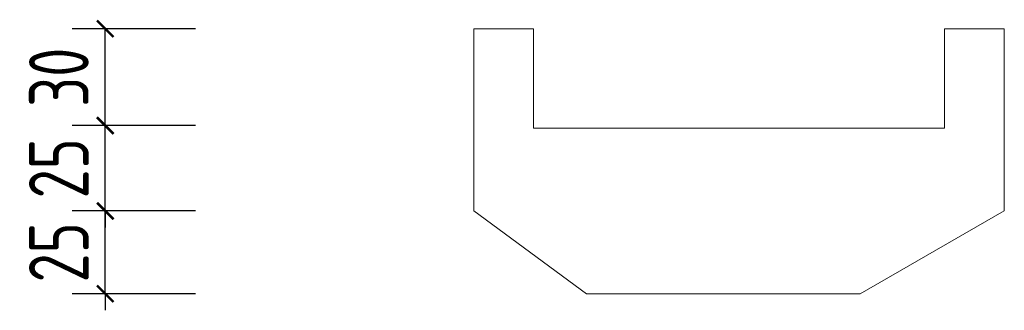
# Model space of a CAD drawing. Header units: inches. Extents: x 97745 to 142261, y 62673 to 100665.
# Tile 148 of 148: x 136905 to 137202, y 96269 to 96357. Entities that reach past the tile are written whole.
import ezdxf

# ---------------------------------------------------------------- set-up
doc = ezdxf.new("R2010")
doc.units = ezdxf.units.IN
doc.header["$MEASUREMENT"] = 0
doc.layers.get('0').update_dxf_attribs({"lineweight": 15})
doc.layers.add('BM1', color=7, linetype='Continuous', lineweight=15)
doc.styles.add('HZTXT', font='tssdeng.shx', dxfattribs={"width": 0.75, "bigfont": 'hztxt.shx'})
doc.dimstyles.new('3', dxfattribs={"dimtxt": 25, "dimasz": 12, "dimexe": 10, "dimexo": 30, "dimgap": 5, "dimtad": 1, "dimdec": 0, "dimzin": 0, "dimdsep": 46, "dimtxsty": 'HZTXT', "dimblk": 'ARCHTICK', "dimcen": 0, "dimclrt": 7, "dimazin": 2, "dimtfac": 1, "dimtdec": 0, "dimtix": 1, "dimtmove": 2, "dimatfit": 3, "dimfxl": 250, "dimtolj": 1, "dimtzin": 0, "dimarcsym": 0})

# ---------------------------------------------------------------- blocks, each defined once
blk = doc.blocks.new('_ArchTick')
at = {"color": 0, "linetype": 'ByBlock', "const_width": 0.15}
blk.add_lwpolyline([(-0.5, -0.5), (0.5, 0.5)], dxfattribs=at)
blk = doc.blocks.new('*D1998')
at = {"color": 0, "lineweight": -2}
for p, q in [((136931.05, 96299.01), (136931.05, 96304.01)), ((136958.31, 96299.01), (136921.05, 96299.01)), ((136931.05, 96274.01), (136931.05, 96299.01)), ((136958.31, 96274.01), (136921.05, 96274.01)), ((136931.05, 96274.01), (136931.05, 96269.01))]:
    blk.add_line(p, q, dxfattribs=at)
at = {"color": 0, "lineweight": -2, "xscale": 5, "yscale": 5, "zscale": 5}
for p, rotation in [((136931.05, 96299.01), 270), ((136931.05, 96274.01), 90)]:
    blk.add_blockref('_ArchTick', p, dxfattribs=dict(at, rotation=rotation))
at = {"color": 7, "insert": (136917.05, 96286.51), "char_height": 18, "attachment_point": 5, "rotation": 90, "style": 'HZTXT'}
blk.add_mtext('\\A1;25', dxfattribs=at)
blk = doc.blocks.new('*D1999')
at = {"color": 0, "lineweight": -2}
for p, q in [((136931.05, 96324.78), (136931.05, 96329.78)), ((136958.31, 96324.78), (136921.05, 96324.78)), ((136931.05, 96299.01), (136931.05, 96324.78)), ((136958.31, 96299.01), (136921.05, 96299.01)), ((136931.05, 96299.01), (136931.05, 96294.01))]:
    blk.add_line(p, q, dxfattribs=at)
at = {"color": 0, "lineweight": -2, "xscale": 5, "yscale": 5, "zscale": 5}
for p, rotation in [((136931.05, 96324.78), 270), ((136931.05, 96299.01), 90)]:
    blk.add_blockref('_ArchTick', p, dxfattribs=dict(at, rotation=rotation))
at = {"color": 7, "insert": (136917.05, 96311.89), "char_height": 18, "attachment_point": 5, "rotation": 90, "style": 'HZTXT'}
blk.add_mtext('\\A1;25', dxfattribs=at)
blk = doc.blocks.new('*D2000')
at = {"color": 0, "lineweight": -2}
for p, q in [((136958.31, 96354.01), (136921.05, 96354.01)), ((136931.05, 96324.78), (136931.05, 96354.01)), ((136958.31, 96324.78), (136921.05, 96324.78))]:
    blk.add_line(p, q, dxfattribs=at)
at = {"color": 0, "lineweight": -2, "xscale": 5, "yscale": 5, "zscale": 5}
for p, rotation in [((136931.05, 96354.01), 90), ((136931.05, 96324.78), 270)]:
    blk.add_blockref('_ArchTick', p, dxfattribs=dict(at, rotation=rotation))
at = {"color": 7, "insert": (136917.05, 96339.39), "char_height": 18, "attachment_point": 5, "rotation": 90, "style": 'HZTXT'}
blk.add_mtext('\\A1;30', dxfattribs=at)

msp = doc.modelspace()

# ---------------------------------------------------------------- linework, layer by layer
at = {"ltscale": 5}
for p, q in [((137042.238, 96354.009), (137042.238, 96299.009)), ((137042.261, 96354.009), (137060.261, 96354.009)), ((137060.261, 96354.009), (137060.261, 96324.009)), ((137202.261, 96354.009), (137184.261, 96354.009)), ((137184.261, 96354.009), (137184.261, 96324.009)), ((137202.283, 96299.009), (137202.283, 96354.009)), ((137184.283, 96324.009), (137184.283, 96349.009)), ((137060.261, 96324.009), (137184.261, 96324.009)), ((137076.238, 96274.009), (137042.238, 96299.009)), ((137158.783, 96274.009), (137202.283, 96299.009)), ((137139.283, 96274.009), (137076.238, 96274.009)), ((137139.283, 96274.009), (137158.783, 96274.009))]:
    msp.add_line(p, q, dxfattribs=at)
at = {"layer": 'BM1'}
msp.add_lwpolyline([(137202.283, 96354.009), (137184.261, 96354.009), (137184.261, 96349.009), (137184.283, 96349.009), (137184.283, 96324.009), (137060.261, 96324.009), (137060.261, 96354.009), (137042.238, 96354.009), (137042.238, 96299.009), (137076.238, 96274.009), (137139.283, 96274.009), (137158.783, 96274.009), (137202.283, 96299.009)], close=True, dxfattribs=at)

# ---------------------------------------------------------------- dimensions: what is measured, and where the dimension line sits
for base, p1, p2, text, picture, middle in [((136931.046, 96354.009), (136988.31, 96324.781), (136988.31, 96354.009), '30', '*D2000', (136917.046, 96339.395)), ((136931.046, 96324.781), (136988.31, 96299.009), (136988.31, 96324.781), '25', '*D1999', (136917.046, 96311.895))]:
    dim = msp.add_linear_dim(base=base, p1=p1, p2=p2, angle=90, text=text, dimstyle='3', override={"dimtxt": 18, "dimasz": 5})
    dim.commit()
    dim.dimension.update_dxf_attribs({"geometry": picture, "text_midpoint": middle})
dim = msp.add_linear_dim(base=(136931.046, 96299.009), p1=(136988.31, 96274.009), p2=(136988.31, 96299.009), angle=90, dimstyle='3', override={"dimtxt": 18, "dimasz": 5})
dim.commit()
dim.dimension.update_dxf_attribs({"geometry": '*D1998', "text_midpoint": (136917.046, 96286.509)})

doc.saveas('drawing.dxf')
